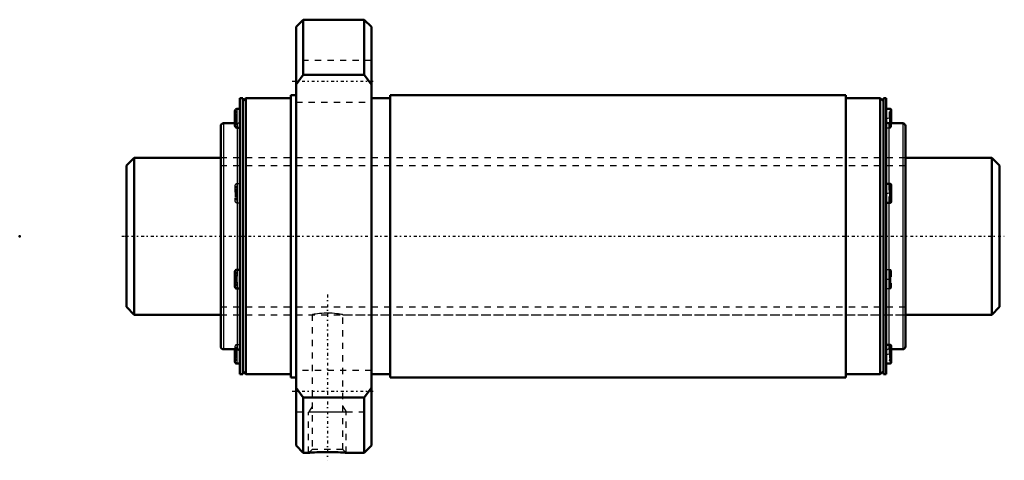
# Model space of a CAD drawing. Header units: millimetres. Extents: x -17 to 140, y -36 to 34.
import ezdxf

# ---------------------------------------------------------------- set-up
doc = ezdxf.new("R2010")
doc.units = ezdxf.units.MM
doc.linetypes.add('Center', pattern=[1.5, 0.45, -0.5, 0.05, -0.5])
doc.linetypes.add('Dashed', pattern=[2, 1, -1])
for name, color, linetype, lineweight in [('2d ConnectionPoints', 7, 'Continuous', 50), ('AM_0', 7, 'Continuous', 50), ('AM_4', 3, 'Continuous', 25), ('AM_5', 3, 'Continuous', 25), ('AM_7', 7, 'Center', 25), ('AM_9', 6, 'Dashed', 25)]:
    doc.layers.add(name, color=color, linetype=linetype, lineweight=lineweight)

# ---------------------------------------------------------------- blocks, each defined once
blk = doc.blocks.new('1_WTF2550_3ZZ_Nut_0_in_WTF2550_3ZZ_139LC7T_000_rev_0')
at = {"layer": 'AM_0'}
for p, q in [((28.15, 34.5), (27, 33.35)), ((37.85, 34.5), (28.15, 34.5)), ((28.15, 34.5), (28.15, 25.71)), ((39, 33.35), (37.85, 34.5)), ((37.85, 34.5), (37.85, 25.71)), ((27, 33.35), (27, -33.35)), ((39, 33.35), (39, -33.35)), ((27, 24.15), (28.15, 25.71)), ((28.15, 25.71), (37.85, 25.71)), ((37.85, 25.71), (39, 24.15)), ((18.5, 22), (18.07, 22)), ((18.07, 22), (18.07, -22)), ((19, 22), (18.5, 21.5)), ((18.5, 22), (18.5, -22)), ((26.15, 22), (19, 22)), ((19, 22), (19, -22)), ((27, 22.5), (26.15, 22.5)), ((26.15, 22.5), (26.15, -22.5)), ((42, 22), (39, 22)), ((114.5, 22.5), (42, 22.5)), ((42, 22.5), (42, -22.5)), ((114.5, 22.5), (114.5, -22.5)), ((120, 22), (114.5, 22)), ((120.5, 21.5), (120, 22)), ((120, 22), (120, -22)), ((120.93, 22), (120.5, 22)), ((120.5, 22), (120.5, -22)), ((120.93, 22), (120.93, -22)), ((17.27, 19.99), (17.27, 17.59)), ((18.07, 20.29), (17.57, 20.29)), ((121.58, 20.29), (120.93, 20.29)), ((121.73, 20.14), (121.73, 18)), ((15, 17.57), (15, -17.57)), ((17.27, 18), (15.43, 18)), ((17.57, 17.29), (18.07, 17.29)), ((123.57, 18), (121.36, 18)), ((124, 17.57), (124, -17.57)), ((121.58, 8.34), (120.93, 8.34)), ((121.73, 8.19), (121.73, 5.49)), ((120.93, 5.34), (121.58, 5.34)), ((17.27, -5.64), (17.27, -8.04)), ((18.07, -5.34), (17.57, -5.34)), ((17.57, -8.34), (18.07, -8.34)), ((15.43, -18), (17.64, -18)), ((17.27, -18), (17.27, -19.99)), ((121.58, -17.29), (120.93, -17.29)), ((121.73, -17.44), (121.73, -20.14)), ((121.73, -18), (123.57, -18)), ((17.57, -20.29), (18.07, -20.29)), ((120.93, -20.29), (121.58, -20.29)), ((18.5, -21.5), (19, -22)), ((120, -22), (120.5, -21.5)), ((18.07, -22), (18.5, -22)), ((19, -22), (26.15, -22)), ((26.15, -22.5), (27, -22.5)), ((39, -22), (42, -22)), ((42, -22.5), (114.5, -22.5)), ((114.5, -22), (120, -22)), ((120.5, -22), (120.93, -22)), ((28.15, -25.71), (27, -24.15)), ((39, -24.15), (37.85, -25.71)), ((37.85, -25.71), (28.15, -25.71)), ((28.15, -25.71), (28.15, -34.5)), ((37.85, -25.71), (37.85, -34.5)), ((27, -33.35), (28.15, -34.5)), ((37.85, -34.5), (39, -33.35)), ((28.15, -34.5), (29, -34.5)), ((34.99, -34.5), (37.85, -34.5))]:
    blk.add_line(p, q, dxfattribs=at)
blk.add_lwpolyline([(29, -34.5), (29.04, -34.5), (29.15, -34.49), (29.34, -34.47), (29.6, -34.46), (29.92, -34.44), (30.3, -34.42), (30.73, -34.4), (31.2, -34.39), (31.71, -34.38), (32.22, -34.38), (32.74, -34.39), (33.23, -34.4), (33.7, -34.42), (34.09, -34.44), (34.44, -34.46), (34.7, -34.48), (34.89, -34.49), (34.98, -34.5), (35, -34.5)], dxfattribs=at)
for centre, radius, start, end in [((17.57, 19.99), 0.3, 90, 180), ((121.58, 20.14), 0.15, 0, 90), ((15.43, 17.57), 0.43, 90, 180), ((17.57, 17.59), 0.3, 180, 270), ((121.36, 18.43), 0.43, 180, 270), ((123.57, 17.57), 0.43, 0, 90), ((121.58, 8.19), 0.15, 0, 90), ((121.58, 5.49), 0.15, 270, 360), ((17.57, -5.64), 0.3, 90, 180), ((17.57, -8.04), 0.3, 180, 270), ((15.43, -17.57), 0.43, 180, 270), ((17.64, -18.43), 0.43, 0, 90), ((121.58, -17.44), 0.15, 0, 90), ((123.57, -17.57), 0.43, 270, 360), ((17.57, -19.99), 0.3, 180, 270), ((121.58, -20.14), 0.15, 270, 360)]:
    blk.add_arc(centre, radius, start, end, dxfattribs=at)
at = {"layer": 'AM_4'}
for p, q in [((17.57, 20.29), (17.57, 17.29)), ((121.58, 20.29), (121.58, 18)), ((15.43, 18), (15.43, -18)), ((17.64, 17.29), (17.64, -5.34)), ((121.36, 18), (121.36, 8.34)), ((123.57, 18), (123.57, -18)), ((121.58, 8.34), (121.58, 5.34)), ((121.36, 5.34), (121.36, -17.29)), ((17.57, -5.34), (17.57, -8.34)), ((17.64, -8.34), (17.64, -18)), ((17.57, -18), (17.57, -20.29)), ((121.58, -17.29), (121.58, -20.29))]:
    blk.add_line(p, q, dxfattribs=at)
at = {"layer": 'AM_5', "linetype": 'Dashed'}
for p, q in [((29.54, -27.11), (29, -28.05)), ((35, -28.05), (29, -28.05)), ((29, -34.5), (29, -28.05)), ((34.46, -27.11), (35, -28.05)), ((35, -34.5), (35, -28.05))]:
    blk.add_line(p, q, dxfattribs=at)
at = {"layer": 'AM_7'}
for p, q in [((26.4, 24.68), (39.6, 24.68)), ((17.23, 18.79), (18.11, 18.79)), ((120.89, 18.79), (121.77, 18.79)), ((17.23, 6.84), (18.11, 6.84)), ((120.89, 6.84), (121.77, 6.84)), ((17.23, -6.84), (18.11, -6.84)), ((120.89, -6.84), (121.77, -6.84)), ((32, -9.3), (32, -35.7)), ((17.23, -18.79), (18.11, -18.79)), ((120.89, -18.79), (121.77, -18.79)), ((26.4, -24.68), (39.6, -24.68))]:
    blk.add_line(p, q, dxfattribs=at)
at = {"layer": 'AM_9'}
for p, q in [((39, 27.98), (27, 27.98)), ((27, 21.38), (39, 21.38)), ((17.57, 19.82), (17.27, 19.82)), ((17.57, 19.65), (17.27, 19.65)), ((17.57, 19.37), (17.27, 19.37)), ((17.57, 19.21), (17.27, 19.21)), ((17.57, 19.15), (17.27, 19.15)), ((17.27, 19.14), (17.57, 19.14)), ((17.57, 19.04), (17.27, 19.04)), ((17.57, 18.91), (17.27, 18.91)), ((17.57, 18.9), (17.27, 18.9)), ((121.43, 19.82), (121.73, 19.82)), ((121.43, 19.82), (121.43, 17.77)), ((121.43, 19.65), (121.73, 19.65)), ((121.43, 19.37), (121.73, 19.37)), ((121.43, 19.21), (121.73, 19.21)), ((121.43, 19.15), (121.73, 19.15)), ((121.43, 19.14), (121.73, 19.14)), ((121.43, 19.04), (121.73, 19.04)), ((121.43, 18.91), (121.73, 18.91)), ((121.43, 18.9), (121.73, 18.9)), ((17.57, 18.69), (17.27, 18.69)), ((17.57, 18.68), (17.27, 18.68)), ((17.57, 18.55), (17.27, 18.55)), ((17.57, 18.45), (17.27, 18.45)), ((17.57, 18.44), (17.27, 18.44)), ((17.57, 18.38), (17.27, 18.38)), ((17.57, 18.22), (17.27, 18.22)), ((17.64, 18), (17.27, 18)), ((17.57, 17.94), (17.27, 17.94)), ((17.57, 17.77), (17.27, 17.77)), ((17.64, 18), (17.64, 17.29)), ((120.93, 17.29), (121.58, 17.29)), ((121.43, 18.69), (121.73, 18.69)), ((121.43, 18.68), (121.73, 18.68)), ((121.43, 18.55), (121.73, 18.55)), ((121.73, 18.45), (121.43, 18.45)), ((121.43, 18.44), (121.73, 18.44)), ((121.43, 18.38), (121.73, 18.38)), ((121.43, 18.22), (121.73, 18.22)), ((121.43, 17.94), (121.73, 17.94)), ((121.43, 17.77), (121.73, 17.77)), ((121.58, 18), (121.58, 17.29)), ((121.73, 18), (121.73, 17.44)), ((124, 12.5), (15, 12.5)), ((17.27, 8.04), (17.27, 5.64)), ((17.57, 7.87), (17.27, 7.87)), ((18.07, 8.34), (17.57, 8.34)), ((17.57, 8.34), (17.57, 5.34)), ((121.36, 8.34), (121.36, 5.34)), ((121.43, 7.87), (121.73, 7.87)), ((121.43, 7.87), (121.43, 5.82)), ((17.57, 7.69), (17.27, 7.69)), ((17.57, 7.42), (17.27, 7.42)), ((17.57, 7.25), (17.27, 7.25)), ((17.57, 7.2), (17.27, 7.2)), ((17.27, 7.19), (17.57, 7.19)), ((17.57, 7.08), (17.27, 7.08)), ((17.57, 6.96), (17.27, 6.96)), ((17.57, 6.95), (17.27, 6.95)), ((17.57, 6.73), (17.27, 6.73)), ((17.57, 6.73), (17.27, 6.73)), ((17.57, 6.6), (17.27, 6.6)), ((17.57, 6.49), (17.27, 6.49)), ((17.57, 6.49), (17.27, 6.49)), ((17.57, 6.43), (17.27, 6.43)), ((121.43, 7.69), (121.73, 7.69)), ((121.43, 7.42), (121.73, 7.42)), ((121.43, 7.25), (121.73, 7.25)), ((121.43, 7.2), (121.73, 7.2)), ((121.43, 7.19), (121.73, 7.19)), ((121.43, 7.08), (121.73, 7.08)), ((121.43, 6.96), (121.73, 6.96)), ((121.43, 6.95), (121.73, 6.95)), ((121.43, 6.73), (121.73, 6.73)), ((121.43, 6.73), (121.73, 6.73)), ((121.43, 6.6), (121.73, 6.6)), ((121.43, 6.49), (121.73, 6.49)), ((121.73, 6.49), (121.43, 6.49)), ((121.43, 6.43), (121.73, 6.43)), ((17.57, 6.26), (17.27, 6.26)), ((17.57, 5.99), (17.27, 5.99)), ((17.57, 5.82), (17.27, 5.82)), ((17.57, 5.34), (18.07, 5.34)), ((121.43, 6.26), (121.73, 6.26)), ((121.43, 5.99), (121.73, 5.99)), ((121.43, 5.82), (121.73, 5.82)), ((17.57, -5.82), (17.27, -5.82)), ((17.57, -5.99), (17.27, -5.99)), ((17.57, -6.26), (17.27, -6.26)), ((17.64, -5.34), (17.64, -8.34)), ((121.58, -5.34), (120.93, -5.34)), ((121.43, -5.82), (121.73, -5.82)), ((121.43, -5.82), (121.43, -7.87)), ((121.43, -5.99), (121.73, -5.99)), ((121.43, -6.26), (121.73, -6.26)), ((121.58, -5.34), (121.58, -8.34)), ((121.73, -5.49), (121.73, -8.19)), ((17.57, -6.43), (17.27, -6.43)), ((17.57, -6.49), (17.27, -6.49)), ((17.27, -6.49), (17.57, -6.49)), ((17.57, -6.6), (17.27, -6.6)), ((17.57, -6.73), (17.27, -6.73)), ((17.57, -6.73), (17.27, -6.73)), ((17.57, -6.95), (17.27, -6.95)), ((17.57, -6.96), (17.27, -6.96)), ((17.57, -7.08), (17.27, -7.08)), ((17.57, -7.19), (17.27, -7.19)), ((17.57, -7.2), (17.27, -7.2)), ((17.57, -7.25), (17.27, -7.25)), ((17.57, -7.42), (17.27, -7.42)), ((17.57, -7.69), (17.27, -7.69)), ((121.43, -6.43), (121.73, -6.43)), ((121.43, -6.49), (121.73, -6.49)), ((121.43, -6.49), (121.73, -6.49)), ((121.43, -6.6), (121.73, -6.6)), ((121.43, -6.73), (121.73, -6.73)), ((121.43, -6.73), (121.73, -6.73)), ((121.43, -6.95), (121.73, -6.95)), ((121.43, -6.96), (121.73, -6.96)), ((121.43, -7.08), (121.73, -7.08)), ((121.73, -7.19), (121.43, -7.19)), ((121.43, -7.2), (121.73, -7.2)), ((121.43, -7.25), (121.73, -7.25)), ((121.43, -7.42), (121.73, -7.42)), ((121.43, -7.69), (121.73, -7.69)), ((17.57, -7.87), (17.27, -7.87)), ((120.93, -8.34), (121.58, -8.34)), ((121.43, -7.87), (121.73, -7.87)), ((15, -12.5), (29.54, -12.5)), ((29.54, -12.5), (29.54, -33.96)), ((31.96, -12.26), (32.15, -12.26)), ((34.45, -12.5), (124, -12.5)), ((34.46, -33.96), (34.46, -12.5)), ((17.27, -17.59), (17.27, -18)), ((17.57, -17.77), (17.27, -17.77)), ((17.57, -17.94), (17.27, -17.94)), ((17.57, -18.22), (17.27, -18.22)), ((17.57, -18.38), (17.27, -18.38)), ((17.57, -18.44), (17.27, -18.44)), ((17.27, -18.45), (17.57, -18.45)), ((17.57, -18.55), (17.27, -18.55)), ((17.57, -18.68), (17.27, -18.68)), ((17.57, -18.69), (17.27, -18.69)), ((18.07, -17.29), (17.57, -17.29)), ((17.57, -17.29), (17.57, -18)), ((121.36, -17.29), (121.36, -18)), ((121.36, -18), (121.73, -18)), ((121.43, -17.77), (121.73, -17.77)), ((121.43, -17.77), (121.43, -19.82)), ((121.43, -17.94), (121.73, -17.94)), ((121.43, -18.22), (121.73, -18.22)), ((121.43, -18.38), (121.73, -18.38)), ((121.43, -18.44), (121.73, -18.44)), ((121.43, -18.45), (121.73, -18.45)), ((121.43, -18.55), (121.73, -18.55)), ((121.43, -18.68), (121.73, -18.68)), ((121.43, -18.69), (121.73, -18.69)), ((17.57, -18.9), (17.27, -18.9)), ((17.57, -18.91), (17.27, -18.91)), ((17.57, -19.04), (17.27, -19.04)), ((17.57, -19.14), (17.27, -19.14)), ((17.57, -19.15), (17.27, -19.15)), ((17.57, -19.21), (17.27, -19.21)), ((17.57, -19.37), (17.27, -19.37)), ((17.57, -19.65), (17.27, -19.65)), ((17.57, -19.82), (17.27, -19.82)), ((121.43, -18.9), (121.73, -18.9)), ((121.43, -18.91), (121.73, -18.91)), ((121.43, -19.04), (121.73, -19.04)), ((121.73, -19.14), (121.43, -19.14)), ((121.43, -19.15), (121.73, -19.15)), ((121.43, -19.21), (121.73, -19.21)), ((121.43, -19.37), (121.73, -19.37)), ((121.43, -19.65), (121.73, -19.65)), ((121.43, -19.82), (121.73, -19.82)), ((39, -21.38), (27, -21.38)), ((27, -27.98), (39, -27.98)), ((29.54, -33.96), (29, -34.5)), ((34.46, -33.96), (29.54, -33.96)), ((35, -34.5), (34.46, -33.96))]:
    blk.add_line(p, q, dxfattribs=at)
blk.add_lwpolyline([(34.46, -12.5), (34.44, -12.5), (34.37, -12.48), (34.23, -12.46), (34.03, -12.42), (33.77, -12.38), (33.46, -12.34), (33.1, -12.3), (32.72, -12.28), (32.3, -12.26), (31.9, -12.26), (31.49, -12.27), (31.1, -12.29), (30.74, -12.32), (30.41, -12.36), (30.11, -12.4), (29.88, -12.44), (29.7, -12.47), (29.59, -12.49), (29.54, -12.5), (29.54, -12.5)], dxfattribs=at)
for centre, radius, start, end in [((17.64, 18.43), 0.43, 270, 0), ((121.58, 17.44), 0.15, 270, 360), ((17.57, 8.04), 0.3, 90, 180), ((17.57, 5.64), 0.3, 180, 270), ((121.58, -5.49), 0.15, 0, 90), ((121.58, -8.19), 0.15, 270, 360), ((17.57, -17.59), 0.3, 90, 180), ((121.36, -18.43), 0.43, 90, 180)]:
    blk.add_arc(centre, radius, start, end, dxfattribs=at)
blk = doc.blocks.new('2_WTF2550_30ZZ0_Shaft_0_in_WTF2550_3ZZ_139LC7T_000_rev_0')
at = {"layer": 'AM_0'}
for p, q in [((1.25, 12.5), (0, 11.25)), ((0, 11.25), (0, -11.25)), ((15, 12.5), (1.25, 12.5)), ((1.25, 12.5), (1.25, -12.5)), ((137.75, 12.5), (124, 12.5)), ((139, 11.25), (137.75, 12.5)), ((137.75, 12.5), (137.75, -12.5)), ((139, 11.25), (139, -11.25)), ((0, -11.25), (1.25, -12.5)), ((1.25, -12.5), (15, -12.5)), ((124, -12.5), (137.75, -12.5)), ((137.75, -12.5), (139, -11.25))]:
    blk.add_line(p, q, dxfattribs=at)
at = {"layer": 'AM_5', "linetype": 'Dashed'}
for p, q in [((15, 11.273), (124, 11.273)), ((15, -11.273), (124, -11.273))]:
    blk.add_line(p, q, dxfattribs=at)
at = {"layer": 'AM_7'}
blk.add_line((-0.75, 0), (139.75, 0), dxfattribs=at)
at = {"layer": 'AM_9'}
for p, q in [((124, 12.5), (15, 12.5)), ((15, -12.5), (124, -12.5))]:
    blk.add_line(p, q, dxfattribs=at)

msp = doc.modelspace()

# ---------------------------------------------------------------- linework, layer by layer
at = {"layer": '2d ConnectionPoints'}
for p in [(-17, 0), (0, 0), (139, 0)]:
    msp.add_point(p, dxfattribs=at)

# ---------------------------------------------------------------- block references
for name in ['1_WTF2550_3ZZ_Nut_0_in_WTF2550_3ZZ_139LC7T_000_rev_0', '2_WTF2550_30ZZ0_Shaft_0_in_WTF2550_3ZZ_139LC7T_000_rev_0']:
    msp.add_blockref(name, (0, 0))

doc.saveas('drawing.dxf')
